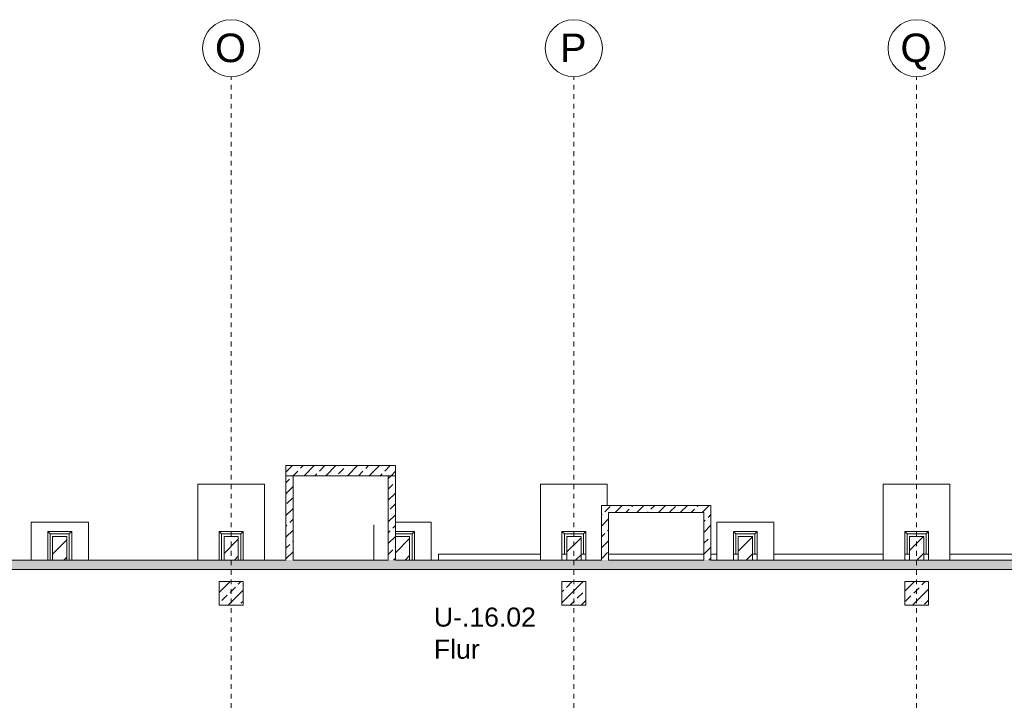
# Model space of a CAD drawing. Header units: metres. Extents: x 6 to 268, y -85 to 18.
# Tile 8 of 33: x 69 to 89, y -35 to -21. Entities that reach past the tile are written whole.
import ezdxf

# ---------------------------------------------------------------- set-up
doc = ezdxf.new("R2010")
doc.units = ezdxf.units.M
doc.linetypes.add('Rasterlinie', pattern=[0.019, 0.01, -0.003, 0.003, -0.003])
for name, color, linetype, lineweight in [('A_Fundamente', 7, 'Continuous', 9), ('A_Geschossdecken', 7, 'Continuous', 9), ('A_Geschossdecken_Schraffur', 7, 'Continuous', 18), ('A_Raster', 7, 'Continuous', 9), ('A_Räume_Beschriftung', 7, 'Continuous', 9), ('A_Skelettbau', 7, 'Continuous', 9), ('A_Tragwerksstützen', 7, 'Continuous', 9), ('A_Tragwerksstützen_Stahlbeton', 7, 'Continuous', 18), ('A_Wände', 7, 'Continuous', 9), ('A_Wände_Schraffur', 7, 'Continuous', 18)]:
    doc.layers.add(name, color=color, linetype=linetype, lineweight=lineweight)
doc.styles.add('Arial', font='arial.ttf', dxfattribs={"height": 0.6})
doc.styles.add('Arial_B', font='txt', dxfattribs={"height": 0.4})
pattern_1 = [(45, (95.50816, -2), (-0.2283955, 0.2283955), []), (45, (95.73616, -2), (-0.2283955, 0.2283955), [0.161, -0.081])]

# ---------------------------------------------------------------- blocks, each defined once
blk = doc.blocks.new('STB Stütze - rechteckig - STB 50 x 50-V10-BS_Uebersicht_U1_BRANDSCHUTZ')
at = {"layer": 'A_Tragwerksstützen'}
h = blk.add_hatch(dxfattribs=at)
h.set_pattern_fill('FP_21', color=256, style=0, pattern_type=2)
h.set_pattern_definition([(45, (22.444, 30.697), (-0.2283955, 0.2283955), []), (45, (22.672, 30.697), (-0.2283955, 0.2283955), [0.161, -0.081])])
h.paths.add_polyline_path([(-0.25, -0.25), (0.25, -0.25), (0.25, 0.25), (-0.25, 0.25)], flags=0)
at = {"layer": 'A_Tragwerksstützen_Stahlbeton'}
for p, q in [((0.25, 0.25), (-0.25, 0.25)), ((-0.25, 0.25), (-0.25, -0.25)), ((0.25, -0.25), (0.25, 0.25)), ((-0.25, -0.25), (0.25, -0.25))]:
    blk.add_line(p, q, dxfattribs=at)
blk = doc.blocks.new('STB Stütze - rechteckig - STB 50 x 50-V12-BS_Uebersicht_U1_BRANDSCHUTZ')
at = {"layer": 'A_Tragwerksstützen'}
h = blk.add_hatch(dxfattribs=at)
h.set_pattern_fill('FP_23', color=256, style=0, pattern_type=2)
h.set_pattern_definition([(45, (15.244, 30.697), (-0.2283955, 0.2283955), []), (45, (15.472, 30.697), (-0.2283955, 0.2283955), [0.161, -0.081])])
h.paths.add_polyline_path([(0.25, -0.25), (0.25, 0.25), (-0.25, 0.25), (-0.25, -0.25)], flags=0)
at = {"layer": 'A_Tragwerksstützen_Stahlbeton'}
for p, q in [((0.25, 0.25), (-0.25, 0.25)), ((-0.25, 0.25), (-0.25, -0.25)), ((0.25, -0.25), (0.25, 0.25)), ((-0.25, -0.25), (0.25, -0.25))]:
    blk.add_line(p, q, dxfattribs=at)
blk = doc.blocks.new('STB Stütze - rechteckig - STB 50 x 50-V14-BS_Uebersicht_U1_BRANDSCHUTZ')
at = {"layer": 'A_Tragwerksstützen'}
h = blk.add_hatch(dxfattribs=at)
h.set_pattern_fill('FP_25', color=256, style=0, pattern_type=2)
h.set_pattern_definition([(45, (8.044, 30.697), (-0.2283955, 0.2283955), []), (45, (8.272, 30.697), (-0.2283955, 0.2283955), [0.161, -0.081])])
h.paths.add_polyline_path([(-0.25, -0.25), (0.25, -0.25), (0.25, 0.25), (-0.25, 0.25)], flags=0)
at = {"layer": 'A_Tragwerksstützen_Stahlbeton'}
for p, q in [((0.25, 0.25), (-0.25, 0.25)), ((-0.25, 0.25), (-0.25, -0.25)), ((0.25, -0.25), (0.25, 0.25)), ((-0.25, -0.25), (0.25, -0.25))]:
    blk.add_line(p, q, dxfattribs=at)
blk = doc.blocks.new('STB Stütze - rechteckig - STB 30 x 50-V33-BS_Uebersicht_U1_BRANDSCHUTZ')
at = {"layer": 'A_Tragwerksstützen'}
h = blk.add_hatch(dxfattribs=at)
h.set_pattern_fill('FP_58', color=256, style=0, pattern_type=2)
h.set_pattern_definition([(45, (22.444, 29.747), (-0.35921, 0.35921), []), (45, (22.803, 29.747), (-0.35921, 0.35921), [0.254, -0.254])])
h.paths.add_polyline_path([(-0.15, -0.25), (0.15, -0.25), (0.15, 0.25), (-0.15, 0.25)], flags=0)
at = {"layer": 'A_Tragwerksstützen_Stahlbeton'}
for p, q in [((0.15, 0.25), (-0.15, 0.25)), ((-0.15, 0.25), (-0.15, -0.25)), ((0.15, -0.25), (0.15, 0.25)), ((-0.15, -0.25), (0.15, -0.25))]:
    blk.add_line(p, q, dxfattribs=at)
blk = doc.blocks.new('STB Stütze - rechteckig - STB 30 x 50-V34-BS_Uebersicht_U1_BRANDSCHUTZ')
at = {"layer": 'A_Tragwerksstützen'}
h = blk.add_hatch(dxfattribs=at)
h.set_pattern_fill('FP_59', color=256, style=0, pattern_type=2)
h.set_pattern_definition([(45, (15.244, 29.747), (-0.35921, 0.35921), []), (45, (15.603, 29.747), (-0.35921, 0.35921), [0.254, -0.254])])
h.paths.add_polyline_path([(0.15, -0.25), (0.15, 0.25), (-0.15, 0.25), (-0.15, -0.25)], flags=0)
at = {"layer": 'A_Tragwerksstützen_Stahlbeton'}
for p, q in [((0.15, 0.25), (-0.15, 0.25)), ((-0.15, 0.25), (-0.15, -0.25)), ((0.15, -0.25), (0.15, 0.25)), ((-0.15, -0.25), (0.15, -0.25))]:
    blk.add_line(p, q, dxfattribs=at)
blk = doc.blocks.new('STB Stütze - rechteckig - STB 30 x 50-V35-BS_Uebersicht_U1_BRANDSCHUTZ')
at = {"layer": 'A_Tragwerksstützen'}
h = blk.add_hatch(dxfattribs=at)
h.set_pattern_fill('FP_60', color=256, style=0, pattern_type=2)
h.set_pattern_definition([(45, (8.044, 29.747), (-0.35921, 0.35921), []), (45, (8.403, 29.747), (-0.35921, 0.35921), [0.254, -0.254])])
h.paths.add_polyline_path([(-0.15, -0.25), (0.15, -0.25), (0.15, 0.25), (-0.15, 0.25)], flags=0)
at = {"layer": 'A_Tragwerksstützen_Stahlbeton'}
for p, q in [((0.15, 0.25), (-0.15, 0.25)), ((-0.15, 0.25), (-0.15, -0.25)), ((0.15, -0.25), (0.15, 0.25)), ((-0.15, -0.25), (0.15, -0.25))]:
    blk.add_line(p, q, dxfattribs=at)
blk = doc.blocks.new('STB Stütze - rechteckig - STB 30 x 50-V40-BS_Uebersicht_U1_BRANDSCHUTZ')
at = {"layer": 'A_Tragwerksstützen'}
h = blk.add_hatch(dxfattribs=at)
h.set_pattern_fill('FP_65', color=256, style=0, pattern_type=2)
h.set_pattern_definition([(45, (11.644, 29.747), (-0.35921, 0.35921), []), (45, (12.003, 29.747), (-0.35921, 0.35921), [0.254, -0.254])])
h.paths.add_polyline_path([(0.15, -0.25), (0.15, 0.25), (-0.15, 0.25), (-0.15, -0.25)], flags=0)
at = {"layer": 'A_Tragwerksstützen_Stahlbeton'}
for p, q in [((0.15, 0.25), (-0.15, 0.25)), ((-0.15, 0.25), (-0.15, -0.25)), ((0.15, -0.25), (0.15, 0.25)), ((-0.15, -0.25), (0.15, -0.25))]:
    blk.add_line(p, q, dxfattribs=at)
blk = doc.blocks.new('STB Stütze - rechteckig - STB 30 x 50-V41-BS_Uebersicht_U1_BRANDSCHUTZ')
at = {"layer": 'A_Tragwerksstützen'}
h = blk.add_hatch(dxfattribs=at)
h.set_pattern_fill('FP_66', color=256, style=0, pattern_type=2)
h.set_pattern_definition([(45, (18.844, 29.747), (-0.35921, 0.35921), []), (45, (19.203, 29.747), (-0.35921, 0.35921), [0.254, -0.254])])
h.paths.add_polyline_path([(0.15, -0.25), (0.15, 0.25), (-0.15, 0.25), (-0.15, -0.25)], flags=0)
at = {"layer": 'A_Tragwerksstützen_Stahlbeton'}
for p, q in [((0.15, 0.25), (-0.15, 0.25)), ((-0.15, 0.25), (-0.15, -0.25)), ((0.15, -0.25), (0.15, 0.25)), ((-0.15, -0.25), (0.15, -0.25))]:
    blk.add_line(p, q, dxfattribs=at)
blk = doc.blocks.new('STB Stütze - rechteckig - STB 30 x 50-V42-BS_Uebersicht_U1_BRANDSCHUTZ')
at = {"layer": 'A_Tragwerksstützen'}
h = blk.add_hatch(dxfattribs=at)
h.set_pattern_fill('FP_67', color=256, style=0, pattern_type=2)
h.set_pattern_definition([(45, (26.044, 29.747), (-0.35921, 0.35921), []), (45, (26.403, 29.747), (-0.35921, 0.35921), [0.254, -0.254])])
h.paths.add_polyline_path([(0.15, -0.25), (0.15, 0.25), (-0.15, 0.25), (-0.15, -0.25)], flags=0)
at = {"layer": 'A_Tragwerksstützen_Stahlbeton'}
for p, q in [((0.15, 0.25), (-0.15, 0.25)), ((-0.15, 0.25), (-0.15, -0.25)), ((0.15, -0.25), (0.15, 0.25)), ((-0.15, -0.25), (0.15, -0.25))]:
    blk.add_line(p, q, dxfattribs=at)
blk = doc.blocks.new('Raster - 3_0mm_mit Kreis-376402-BS_Uebersicht_U1_BRANDSCHUTZ')
at = {"layer": 'A_Raster'}
blk.add_circle((0, 0), 0.003, dxfattribs=at)

msp = doc.modelspace()

# ---------------------------------------------------------------- hatches: boundary and pattern name
at = {"layer": 'A_Geschossdecken_Schraffur', "lineweight": 9}
h = msp.add_hatch(dxfattribs=at)
h.set_pattern_fill('FP_2', color=256, style=0, pattern_type=2)
h.set_pattern_definition(pattern_1)
h.paths.add_polyline_path([(76.514, -30.222), (76.514, -30.01), (74.214, -30.01), (74.214, -30.222)], flags=0)
at = {"layer": 'A_Wände_Schraffur', "lineweight": 9}
h = msp.add_hatch(dxfattribs=at)
h.set_pattern_fill('FP_2', color=256, style=0, pattern_type=2)
h.set_pattern_definition(pattern_1)
h.paths.add_polyline_path([(74.214, -31.997), (74.364, -31.997), (74.364, -30.222), (74.214, -30.222)], flags=0)
h = msp.add_hatch(dxfattribs=at)
h.set_pattern_fill('FP_2', color=256, style=0, pattern_type=2)
h.set_pattern_definition(pattern_1)
h.paths.add_polyline_path([(76.514, -31.997), (76.514, -30.222), (76.364, -30.222), (76.364, -31.997)], flags=0)
h = msp.add_hatch(dxfattribs=at)
h.set_pattern_fill('FP_2', color=256, style=0, pattern_type=2)
h.set_pattern_definition(pattern_1)
h.paths.add_polyline_path([(80.844, -30.997), (82.994, -30.997), (82.994, -30.847), (80.844, -30.847)], flags=0)
h = msp.add_hatch(dxfattribs=at)
h.set_pattern_fill('FP_2', color=256, style=0, pattern_type=2)
h.set_pattern_definition(pattern_1)
h.paths.add_polyline_path([(80.844, -31.997), (80.994, -31.997), (80.994, -30.997), (80.844, -30.997), (80.844, -31.245)], flags=0)
h = msp.add_hatch(dxfattribs=at)
h.set_pattern_fill('FP_2', color=256, style=0, pattern_type=2)
h.set_pattern_definition(pattern_1)
h.paths.add_polyline_path([(82.994, -31.997), (83.144, -31.997), (83.144, -30.847), (82.994, -30.847), (82.994, -31.245)], flags=0)
h = msp.add_hatch(dxfattribs=at)
h.set_pattern_fill('FP_2', color=256, style=0, pattern_type=2)
h.set_pattern_definition(pattern_1)
h.paths.add_polyline_path([(101.51, -32.197), (102.414, -32.197), (102.414, -31.997), (50.764, -31.997), (50.764, -32.197), (99.149, -32.197)], flags=0)

# ---------------------------------------------------------------- linework, layer by layer
at = {"layer": 'A_Fundamente'}
for p, q in [((73.764, -30.397), (72.364, -30.397)), ((72.364, -30.397), (72.364, -31.997)), ((73.764, -31.997), (73.764, -30.397)), ((80.964, -30.397), (79.564, -30.397)), ((79.564, -30.397), (79.564, -31.872)), ((80.964, -30.847), (80.964, -30.397)), ((88.164, -30.397), (86.764, -30.397)), ((86.764, -30.397), (86.764, -31.872)), ((88.164, -31.872), (88.164, -30.397)), ((70.064, -31.197), (68.864, -31.197)), ((68.864, -31.197), (68.864, -31.997)), ((70.064, -31.997), (70.064, -31.197)), ((77.264, -31.197), (76.514, -31.197)), ((77.264, -31.997), (77.264, -31.197)), ((84.464, -31.197), (83.264, -31.197)), ((83.264, -31.197), (83.264, -31.872)), ((84.464, -31.872), (84.464, -31.197)), ((69.214, -31.397), (69.714, -31.397)), ((69.214, -31.997), (69.214, -31.397)), ((69.214, -31.397), (69.264, -31.447)), ((69.664, -31.447), (69.714, -31.397)), ((69.714, -31.397), (69.714, -31.997)), ((72.814, -31.397), (73.314, -31.397)), ((72.814, -31.997), (72.814, -31.397)), ((72.814, -31.397), (72.864, -31.447)), ((73.264, -31.447), (73.314, -31.397)), ((73.314, -31.397), (73.314, -31.997)), ((76.064, -31.257), (76.064, -31.997)), ((76.514, -31.397), (76.914, -31.397)), ((76.864, -31.447), (76.914, -31.397)), ((76.914, -31.397), (76.914, -31.997)), ((80.014, -31.397), (80.514, -31.397)), ((80.014, -31.872), (80.014, -31.397)), ((80.014, -31.397), (80.064, -31.447)), ((80.464, -31.447), (80.514, -31.397)), ((80.514, -31.397), (80.514, -31.872)), ((83.614, -31.397), (84.114, -31.397)), ((83.614, -31.872), (83.614, -31.397)), ((83.614, -31.397), (83.664, -31.447)), ((84.064, -31.447), (84.114, -31.397)), ((84.114, -31.397), (84.114, -31.872)), ((87.214, -31.397), (87.714, -31.397)), ((87.214, -31.872), (87.214, -31.397)), ((87.214, -31.397), (87.264, -31.447)), ((87.664, -31.447), (87.714, -31.397)), ((87.714, -31.397), (87.714, -31.872)), ((69.664, -31.447), (69.264, -31.447)), ((69.264, -31.447), (69.264, -31.997)), ((69.664, -31.997), (69.664, -31.447)), ((73.264, -31.447), (72.864, -31.447)), ((72.864, -31.447), (72.864, -31.997)), ((73.264, -31.997), (73.264, -31.447)), ((76.864, -31.447), (76.514, -31.447)), ((76.864, -31.997), (76.864, -31.447)), ((80.464, -31.447), (80.064, -31.447)), ((80.064, -31.447), (80.064, -31.872)), ((80.464, -31.872), (80.464, -31.447)), ((84.064, -31.447), (83.664, -31.447)), ((83.664, -31.447), (83.664, -31.872)), ((84.064, -31.872), (84.064, -31.447)), ((87.664, -31.447), (87.264, -31.447)), ((87.264, -31.447), (87.264, -31.872)), ((87.664, -31.872), (87.664, -31.447)), ((79.564, -31.872), (79.564, -31.997)), ((80.014, -31.997), (80.014, -31.872)), ((80.514, -31.872), (80.514, -31.997)), ((83.264, -31.872), (83.264, -31.997)), ((83.614, -31.997), (83.614, -31.872)), ((84.114, -31.872), (84.114, -31.997)), ((84.464, -31.997), (84.464, -31.872)), ((86.764, -31.872), (86.764, -31.997)), ((87.214, -31.997), (87.214, -31.872)), ((87.714, -31.872), (87.714, -31.997)), ((88.164, -31.997), (88.164, -31.872))]:
    msp.add_line(p, q, dxfattribs=at)
at = {"layer": 'A_Geschossdecken', "lineweight": 18}
for p, q in [((76.514, -30.01), (74.214, -30.01)), ((74.214, -30.01), (74.214, -30.222)), ((76.514, -30.222), (76.514, -30.01)), ((74.364, -30.222), (76.514, -30.222))]:
    msp.add_line(p, q, dxfattribs=at)
at = {"layer": 'A_Raster', "linetype": 'Rasterlinie'}
for p, q in [((73.064, -83.304), (73.064, -21.838)), ((80.264, -83.304), (80.264, -21.838)), ((87.464, -83.304), (87.464, -21.838))]:
    msp.add_line(p, q, dxfattribs=at)
at = {"layer": 'A_Skelettbau'}
for p, q in [((77.422, -31.997), (77.422, -31.872)), ((79.564, -31.872), (77.422, -31.872)), ((79.564, -31.872), (79.564, -31.997)), ((80.114, -31.872), (80.014, -31.872)), ((80.014, -31.872), (80.014, -31.997)), ((80.514, -31.872), (80.414, -31.872)), ((80.514, -31.997), (80.514, -31.872)), ((80.994, -31.872), (82.994, -31.872)), ((83.144, -31.872), (83.264, -31.872)), ((83.264, -31.872), (83.264, -31.997)), ((83.714, -31.872), (83.614, -31.872)), ((83.614, -31.997), (83.614, -31.872)), ((84.114, -31.872), (84.014, -31.872)), ((84.114, -31.872), (84.114, -31.997)), ((84.464, -31.997), (84.464, -31.872)), ((86.764, -31.872), (84.464, -31.872)), ((86.764, -31.872), (86.764, -31.997)), ((87.314, -31.872), (87.214, -31.872)), ((87.214, -31.872), (87.214, -31.997)), ((87.714, -31.872), (87.614, -31.872)), ((87.714, -31.997), (87.714, -31.872)), ((88.164, -31.872), (90.464, -31.872)), ((88.164, -31.997), (88.164, -31.872))]:
    msp.add_line(p, q, dxfattribs=at)
at = {"layer": 'A_Wände', "lineweight": 18}
for p, q in [((74.214, -30.222), (74.214, -31.997)), ((74.364, -30.222), (74.214, -30.222)), ((74.364, -31.997), (74.364, -30.222)), ((76.364, -30.222), (76.364, -31.997)), ((76.514, -31.497), (76.514, -30.222)), ((80.844, -30.847), (80.844, -31.997)), ((83.144, -30.847), (80.844, -30.847)), ((80.994, -31.997), (80.994, -30.997)), ((80.994, -30.997), (82.994, -30.997)), ((82.994, -30.997), (82.994, -31.997)), ((83.144, -31.997), (83.144, -30.847)), ((69.314, -31.997), (66.014, -31.997)), ((72.914, -31.997), (69.614, -31.997)), ((74.214, -31.997), (73.214, -31.997)), ((76.364, -31.997), (74.364, -31.997)), ((80.114, -31.997), (76.814, -31.997)), ((80.844, -31.997), (80.414, -31.997)), ((82.994, -31.997), (80.994, -31.997)), ((83.714, -31.997), (83.144, -31.997)), ((87.314, -31.997), (84.014, -31.997)), ((90.914, -31.997), (87.614, -31.997)), ((56.964, -32.197), (102.514, -32.197))]:
    msp.add_line(p, q, dxfattribs=at)

# ---------------------------------------------------------------- block references
at = {"layer": 'A_Raster', "xscale": 199.9999999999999, "yscale": 199.9999999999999, "zscale": 199.9999999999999}
for p in [(73.064, -21.238), (80.264, -21.238), (87.464, -21.238)]:
    msp.add_blockref('Raster - 3_0mm_mit Kreis-376402-BS_Uebersicht_U1_BRANDSCHUTZ', p, dxfattribs=at)
at = {"layer": 'A_Tragwerksstützen'}
for name, p in [('STB Stütze - rechteckig - STB 30 x 50-V42-BS_Uebersicht_U1_BRANDSCHUTZ', (69.464, -31.747)), ('STB Stütze - rechteckig - STB 30 x 50-V33-BS_Uebersicht_U1_BRANDSCHUTZ', (73.064, -31.747)), ('STB Stütze - rechteckig - STB 30 x 50-V41-BS_Uebersicht_U1_BRANDSCHUTZ', (76.664, -31.747)), ('STB Stütze - rechteckig - STB 30 x 50-V34-BS_Uebersicht_U1_BRANDSCHUTZ', (80.264, -31.747)), ('STB Stütze - rechteckig - STB 30 x 50-V40-BS_Uebersicht_U1_BRANDSCHUTZ', (83.864, -31.747)), ('STB Stütze - rechteckig - STB 30 x 50-V35-BS_Uebersicht_U1_BRANDSCHUTZ', (87.464, -31.747)), ('STB Stütze - rechteckig - STB 50 x 50-V10-BS_Uebersicht_U1_BRANDSCHUTZ', (73.064, -32.697)), ('STB Stütze - rechteckig - STB 50 x 50-V12-BS_Uebersicht_U1_BRANDSCHUTZ', (80.264, -32.697)), ('STB Stütze - rechteckig - STB 50 x 50-V14-BS_Uebersicht_U1_BRANDSCHUTZ', (87.464, -32.697))]:
    msp.add_blockref(name, p, dxfattribs=at)

# ---------------------------------------------------------------- texts
at = {"layer": 'A_Raster', "char_height": 0.6, "attachment_point": 1, "style": 'Arial'}
for s, insert, width in [('O', (72.725, -20.93), 0.80169), ('P', (79.971, -20.93), 0.68945), ('Q', (87.125, -20.93), 0.80169)]:
    msp.add_mtext(s, dxfattribs=dict(at, insert=insert, width=width))
at = {"layer": 'A_Räume_Beschriftung', "char_height": 0.4, "attachment_point": 1, "style": 'Arial_B'}
for s, insert, width in [('U-.16.02', (77.323, -32.994), 2.64557), ('Flur', (77.323, -33.669), 1.29873)]:
    msp.add_mtext(s, dxfattribs=dict(at, insert=insert, width=width))

doc.saveas('drawing.dxf')
